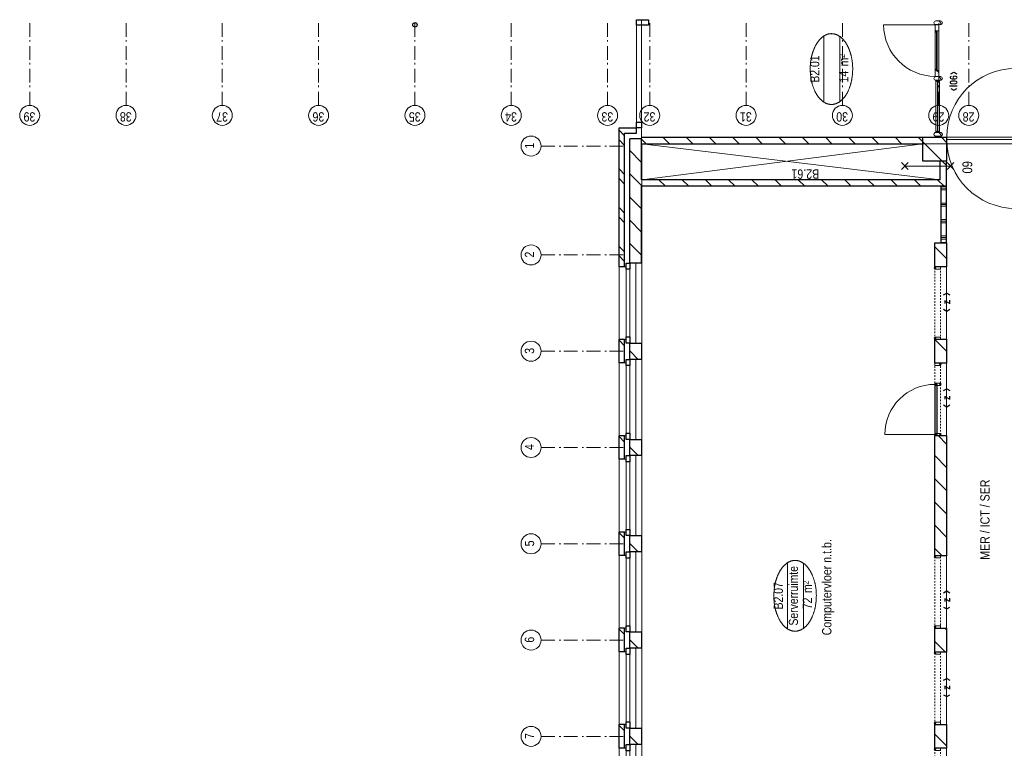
# Model space of a CAD drawing. Header units: millimetres. Extents: x -46954 to 169732, y -26853 to 94136.
# Tile 11 of 174: x -23700 to -5709, y 1513 to 14832. Entities that reach past the tile are written whole.
import ezdxf
from ezdxf.enums import TextEntityAlignment as Align

# ---------------------------------------------------------------- set-up
doc = ezdxf.new("R2010")
doc.units = ezdxf.units.MM
doc.header["$LTSCALE"] = 400
doc.header["$PDMODE"] = 3
doc.header["$PDSIZE"] = 15
doc.linetypes.add('STYLE_06', pattern=[1.041641, 0.625, -0.208282, 0.069427, -0.138931])
doc.linetypes.add('STYLE_21', pattern=[0.138889, 0.069444, -0.069444])
for name, color, linetype, lineweight in [('BA-Brandveiligheid', 7, 'Continuous', 15), ('Buitenkozijnen', 140, 'Continuous', 15), ('Interieur-deur', 43, 'Continuous', 9), ('Interieur-systeemwand glas', 140, 'STYLE_21', 15), ('Kozijnmerken', 43, 'Continuous', 9), ('mat-baksteen', 5, 'Continuous', 25), ('mat-glas-hor', 140, 'Continuous', 15), ('mat-kalkzandsteen', 5, 'Continuous', 25), ('mat-naaldhout', 140, 'Continuous', 15), ('mat-scheidingswand-horizontaal', 5, 'Continuous', 25), ('None', 7, 'Continuous', 9), ('Ruimtenummers', 5, 'Continuous', 25), ('Tekst', 140, 'Continuous', 15)]:
    doc.layers.add(name, color=color, linetype=linetype, lineweight=lineweight)
doc.styles.add('Arial Narrow', font='ARIALN.TTF', dxfattribs={"height": 222.25})
doc.styles.add('Arial Narrow (bold)', font='ARIALNB.TTF', dxfattribs={"height": 172.861111})

# ---------------------------------------------------------------- blocks, each defined once
blk = doc.blocks.new('*X894')
at = {"layer": 'None', "lineweight": 9}
blk.add_line((-29963, 2705), (-29749, 2919), dxfattribs=at)
blk = doc.blocks.new('*X910')
at = {"layer": 'None', "lineweight": 9}
blk.add_line((-148.5, -148.5), (4, 4), dxfattribs=at)
blk = doc.blocks.new('*X911')
at = {"layer": 'None', "lineweight": 9}
blk.add_line((100, 100), (200, 200), dxfattribs=at)
blk = doc.blocks.new('Penant best-uitbr  (2D)')
at = {"layer": 'mat-baksteen', "lineweight": 25}
for p, q in [((-215, 200), (215, 200)), ((-215, 100), (-215, 200)), ((215, 100), (215, 200)), ((-215, 100), (215, 100))]:
    blk.add_line(p, q, dxfattribs=at)
at = {"layer": 'mat-kalkzandsteen', "lineweight": 25}
blk.add_lwpolyline([(-148.5, 4), (148.5, 4), (148.5, -210), (-148.5, -210)], close=True, dxfattribs=at)
at = {"layer": 'mat-baksteen'}
blk.add_blockref('*X911', (0, 0), dxfattribs=at)
at = {"layer": 'mat-kalkzandsteen'}
blk.add_blockref('*X910', (0, 0), dxfattribs=at)
blk = doc.blocks.new('Gevelpui best-uitbr 1330 (2D)')
at = {"layer": 'Buitenkozijnen', "lineweight": 15}
for p, q in [((-731.5, 71), (731.5, 71)), ((-731.5, 4), (-731.5, 71)), ((-731.5, 4), (731.5, 4)), ((731.5, 4), (731.5, 71))]:
    blk.add_line(p, q, dxfattribs=at)
at = {"layer": 'Buitenkozijnen', "color": 92, "lineweight": 25}
for points in [[(-731.5, 71), (-617.5, 71), (-617.5, 4), (-731.5, 4)], [(617.5, 71), (731.5, 71), (731.5, 4), (617.5, 4)]]:
    blk.add_lwpolyline(points, close=True, dxfattribs=at)
at = {"layer": 'None', "color": 43, "linetype": 'Continuous', "lineweight": 9}
blk.add_line((-731.5, -107), (731.5, -107), dxfattribs=at)
at = {"layer": 'None', "color": 43, "linetype": 'Continuous', "lineweight": 9, "flags": 128}
blk.add_lwpolyline([(-665, 71), (-665, 200), (665, 200), (665, 71)], dxfattribs=at)
blk = doc.blocks.new('*X928')
at = {"layer": 'None', "lineweight": 9}
for p, q in [((-20994, 8280), (-20780, 8494)), ((-20570, 8280), (-20356, 8494)), ((-20146, 8280), (-19932, 8494)), ((-19721, 8280), (-19507, 8494)), ((-19297, 8280), (-19083, 8494)), ((-18873, 8280), (-18864, 8289))]:
    blk.add_line(p, q, dxfattribs=at)
blk = doc.blocks.new('*X929')
at = {"layer": 'None', "lineweight": 9}
for p, q in [((-21108, 8590), (-21008, 8690)), ((-20932, 8590), (-20832, 8690)), ((-20401, 8590), (-20301, 8690)), ((-20225, 8590), (-20125, 8690)), ((-19694, 8590), (-19594, 8690)), ((-19518, 8590), (-19418, 8690)), ((-18987, 8590), (-18887, 8690)), ((-18811, 8590), (-18711, 8690))]:
    blk.add_line(p, q, dxfattribs=at)
blk = doc.blocks.new('*X935')
at = {"layer": 'None', "lineweight": 9}
blk.add_line((-21054, 2705), (-20840, 2919), dxfattribs=at)
blk = doc.blocks.new('*X936')
at = {"layer": 'None', "lineweight": 9}
for p, q in [((-19276, 2786), (-18920, 3142)), ((-18932, 2705), (-18839, 2799))]:
    blk.add_line(p, q, dxfattribs=at)
blk = doc.blocks.new('*X973')
at = {"layer": 'None', "lineweight": 9}
for p, q in [((-28247, 2724), (-28052, 2919)), ((-27842, 2705), (-27810, 2737))]:
    blk.add_line(p, q, dxfattribs=at)
blk = doc.blocks.new('*X974')
at = {"layer": 'None', "lineweight": 9}
for p, q in [((-26487, 2787), (-26355, 2919)), ((-26145, 2705), (-25931, 2919)), ((-25721, 2705), (-25507, 2919)), ((-25296, 2705), (-25082, 2919)), ((-24872, 2705), (-24658, 2919)), ((-24448, 2705), (-24290, 2862))]:
    blk.add_line(p, q, dxfattribs=at)
blk = doc.blocks.new('*X975')
at = {"layer": 'None', "lineweight": 9}
for p, q in [((-22967, 2913), (-22961, 2919)), ((-22751, 2705), (-22537, 2919))]:
    blk.add_line(p, q, dxfattribs=at)
blk = doc.blocks.new('HWA')
at = {"layer": 'None', "color": 92, "linetype": 'Continuous', "lineweight": 25}
blk.add_circle((0, -74), 40, dxfattribs=at)
blk = doc.blocks.new('*X1069')
at = {"layer": 'None', "lineweight": 9}
for p, q in [((-20700, 2705), (-20700, 2805)), ((-20670, 2705), (-20670, 2805)), ((-20640, 2705), (-20640, 2805)), ((-20400, 2705), (-20400, 2805)), ((-20370, 2705), (-20370, 2805)), ((-20340, 2705), (-20340, 2805)), ((-20100, 2705), (-20100, 2805)), ((-20070, 2705), (-20070, 2805)), ((-20040, 2705), (-20040, 2805)), ((-19800, 2705), (-19800, 2805)), ((-19770, 2705), (-19770, 2805)), ((-19740, 2705), (-19740, 2805))]:
    blk.add_line(p, q, dxfattribs=at)
blk = doc.blocks.new('systeemwandstijl 880 hoh')
at = {"layer": 'Interieur-systeemwand glas', "color": 43, "linetype": 'Continuous', "lineweight": 9}
blk.add_lwpolyline([(0, 20), (100, 20), (100, -20), (0, -20)], close=True, dxfattribs=at)
at = {"layer": 'Interieur-systeemwand glas', "color": 43, "linetype": 'Continuous', "lineweight": 15}
blk.add_point((0, 0), dxfattribs=at)
blk = doc.blocks.new('Systeemwand B (2D)')
at = {"layer": 'Interieur-systeemwand glas', "lineweight": 15}
for p, q in [((0, 50), (1323, 50)), ((0, -50), (1323, -50))]:
    blk.add_line(p, q, dxfattribs=at)
at = {"layer": 'None', "color": 7, "rotation": 270}
blk.add_blockref('systeemwandstijl 880 hoh', (20, 50), dxfattribs=at)
at = {"layer": 'None', "color": 7, "xscale": -1, "rotation": 90}
blk.add_blockref('systeemwandstijl 880 hoh', (1303, 50), dxfattribs=at)
blk = doc.blocks.new('Deur systeemwand 915')
at = {"layer": 'Interieur-deur', "color": 140, "linetype": 'Continuous', "lineweight": 15}
blk.add_line((0, 1015), (0, 100), dxfattribs=at)
at = {"layer": 'Interieur-deur', "color": 92, "linetype": 'Continuous', "lineweight": 25}
blk.add_lwpolyline([(-915, 100), (0, 100), (0, 60), (-915, 60)], close=True, dxfattribs=at)
at = {"layer": 'Interieur-deur', "color": 140, "linetype": 'Continuous', "lineweight": 15}
blk.add_arc((0, 100), 915, 90, 180, dxfattribs=at)
blk = doc.blocks.new('Systeemwand B met deur (2D)')
at = {"layer": 'Interieur-systeemwand glas', "lineweight": 15}
for p, q in [((0, 50), (1323, 50)), ((0, -50), (1323, -50))]:
    blk.add_line(p, q, dxfattribs=at)
at = {"layer": 'None', "color": 7, "rotation": 270}
for p in [(20, 50), (388, 50)]:
    blk.add_blockref('systeemwandstijl 880 hoh', p, dxfattribs=at)
at = {"layer": 'None', "color": 7, "xscale": -1}
for name, rotation in [('systeemwandstijl 880 hoh', 90), ('Deur systeemwand 915', 180)]:
    blk.add_blockref(name, (1303, 50), dxfattribs=dict(at, rotation=rotation))
blk = doc.blocks.new('Ruimtenummer UV 50')
at = {"layer": 'Ruimtenummers', "color": 8, "lineweight": 5}
for p, q in [((602, 157), (-602, 157)), ((595, -137), (-595, -137))]:
    blk.add_line(p, q, dxfattribs=at)
blk.add_open_spline([(-323, 354), (-173, 406), (173, 406), (323, 354), (473, 302), (560, 212), (647, 122), (647, 18), (647, -86), (560, -176), (473, -266), (323, -318), (173, -370), (-173, -370), (-323, -318), (-474, -266), (-560, -176), (-647, -86), (-647, 18), (-647, 122), (-560, 212), (-474, 302), (-323, 354)], degree=2, knots=[0, 0, 0, 0.09962, 0.19924, 0.19924, 0.283607, 0.283607, 0.349619, 0.349619, 0.415638, 0.415638, 0.5, 0.5, 0.59962, 0.69924, 0.69924, 0.783607, 0.783607, 0.849619, 0.849619, 0.915638, 0.915638, 1, 1, 1], dxfattribs=at)
at = {"layer": 'Ruimtenummers', "attachment_point": 2, "style": 'Arial Narrow'}
for s, insert, char_height in [(' m', (104, -122), 165.9), (' 2', (220, -133), 96.8)]:
    blk.add_mtext(s, dxfattribs=dict(at, insert=insert, char_height=char_height))
at = {"layer": 'Ruimtenummers', "style": 'Arial Narrow'}
for tag, p in [('Nummer', (0, 407)), ('Naam', (0, 132)), ('Oppervlak', (-138, -122))]:
    blk.add_attdef(tag, text='', height=166, dxfattribs=at).set_placement(p, align=Align.TOP_CENTER)
blk = doc.blocks.new('Kozijnmerk 50')
at = {"layer": 'Kozijnmerken', "color": 92, "linetype": 'Continuous', "lineweight": 25}
for points in [[(-132, 51), (-165, -6), (-132, -62)], [(132, 51), (165, -6), (132, -62)]]:
    blk.add_lwpolyline(points, dxfattribs=at)
at = {"layer": 'None', "color": 43, "style": 'Arial Narrow (bold)'}
blk.add_attdef('merk', text='', height=138, dxfattribs=at).set_placement((0, 0), align=Align.MIDDLE_CENTER)
blk = doc.blocks.new('*X1122')
at = {"layer": 'None', "lineweight": 9}
for p, q in [((-18959, 8194), (-18873, 8280)), ((-18959, 7770), (-18839, 7890)), ((-18959, 7345), (-18839, 7465)), ((-18959, 6921), (-18839, 7041)), ((-18959, 6497), (-18839, 6617)), ((-18959, 6073), (-18839, 6193)), ((-18959, 5648), (-18839, 5768)), ((-18959, 5224), (-18839, 5344)), ((-18959, 4800), (-18839, 4920)), ((-18959, 4376), (-18839, 4496)), ((-18959, 3951), (-18839, 4071)), ((-18959, 3527), (-18839, 3647)), ((-18920, 3142), (-18839, 3223))]:
    blk.add_line(p, q, dxfattribs=at)
blk = doc.blocks.new('*X1123')
at = {"layer": 'None', "lineweight": 9}
blk.add_line((-19357, 2705), (-19276, 2786), dxfattribs=at)
blk = doc.blocks.new('*X1124')
at = {"layer": 'None', "lineweight": 9}
for p, q in [((-19735, 8266), (-19721, 8280)), ((-19735, 7842), (-19615, 7962)), ((-19735, 7418), (-19615, 7538)), ((-19735, 6994), (-19615, 7114)), ((-19735, 6569), (-19615, 6689)), ((-19735, 6145), (-19615, 6265)), ((-19735, 5721), (-19615, 5841)), ((-19735, 5297), (-19615, 5417)), ((-19735, 4872), (-19615, 4992)), ((-19735, 4448), (-19615, 4568)), ((-19735, 4024), (-19615, 4144)), ((-19735, 3600), (-19615, 3720)), ((-19735, 3175), (-19615, 3295)), ((-19735, 2751), (-19615, 2871))]:
    blk.add_line(p, q, dxfattribs=at)
blk = doc.blocks.new('060min Y')
at = {"layer": 'BA-Brandveiligheid', "color": 7, "linetype": 'Continuous', "lineweight": 15}
for p, q in [((-62, 480), (62, 357)), ((62, 480), (-62, 357)), ((0, -418), (0, 418)), ((-62, -480), (62, -357)), ((62, -480), (-62, -357))]:
    blk.add_line(p, q, dxfattribs=at)
at = {"layer": 'BA-Brandveiligheid', "color": 43, "insert": (-90, 813), "char_height": 177.8, "attachment_point": 1, "style": 'Arial Narrow'}
blk.add_mtext('60', dxfattribs=at)
blk = doc.blocks.new('*U1184')
at = {"layer": 'None', "color": 43, "linetype": 'Continuous', "lineweight": 9}
for p, q in [((-20139, 1444), (-18879, 1444)), ((-17579, 1444), (-18839, 1444))]:
    blk.add_line(p, q, dxfattribs=at)
at = {"layer": 'None', "color": 140, "linetype": 'Continuous', "lineweight": 15}
blk.add_lwpolyline([(-18879, 2704), (-18879, 744), (-18839, 744), (-18839, 2704)], close=True, dxfattribs=at)
at = {"layer": 'None', "color": 92, "linetype": 'Continuous', "lineweight": 25}
blk.add_circle((-18859, 1444), 20, dxfattribs=at)
at = {"layer": 'None', "color": 43, "linetype": 'Continuous', "lineweight": 9}
for centre, radius, start, end in [((-18879, 1444), 1260, 90, 180), ((-18839, 1444), 1260, 0, 90), ((-18879, 1444), 700, 180, 270), ((-18839, 1444), 700, 270, 0)]:
    blk.add_arc(centre, radius, start, end, dxfattribs=at)
blk = doc.blocks.new('*U1217')
at = {"layer": 'None', "color": 43, "linetype": 'Continuous', "lineweight": 9}
for p, q in [((-19615, 8276), (-18959, 3142)), ((-18959, 8276), (-19615, 2825))]:
    blk.add_line(p, q, dxfattribs=at)
blk = doc.blocks.new('*X127')
at = {"layer": 'None', "lineweight": 5}
blk.add_line((-24, -24), (34, 34), dxfattribs=at)
blk = doc.blocks.new('houten stijl 67 x 114')
at = {"layer": 'mat-naaldhout', "color": 140, "linetype": 'Continuous', "lineweight": 15, "flags": 128}
blk.add_lwpolyline([(33.5, 0), (33.5, 0, -0.4142136), (0, -33.5), (0, -33.5, -0.4142136), (-33.5, 0), (-33.5, 88), (-33.5, 88, -0.4142136), (0, 121.5), (0, 121.5, -0.4142136), (33.5, 88)], format="xyb", close=True, dxfattribs=at)
at = {"layer": 'mat-naaldhout', "color": 140}
blk.add_blockref('*X127', (0, 0), dxfattribs=at)
blk = doc.blocks.new('*X1262')
at = {"layer": 'None', "lineweight": 5}
blk.add_line((-16908, 2891), (-16883, 2916), dxfattribs=at)
blk = doc.blocks.new('*X1263')
at = {"layer": 'None', "lineweight": 5}
for p, q in [((-17657, 2849), (-17616, 2890)), ((-17615, 2891), (-17591, 2915))]:
    blk.add_line(p, q, dxfattribs=at)
blk = doc.blocks.new('*U1264')
at = {"layer": 'mat-glas-hor', "color": 140, "lineweight": 15}
blk.add_lwpolyline([(-16899, 2877), (-17605, 2877), (-17605, 2889), (-16899, 2889)], close=True, dxfattribs=at)
at = {"layer": 'mat-naaldhout', "color": 140, "linetype": 'Continuous', "lineweight": 15}
for points in [[(-17616, 2891), (-17591, 2891), (-17591, 2916), (-17725, 2916), (-17725, 2849), (-17616, 2849)], [(-16894, 2891), (-16919, 2891), (-16919, 2916), (-16785, 2916), (-16785, 2849), (-16894, 2849)]]:
    blk.add_lwpolyline(points, close=True, dxfattribs=at)
at = {"layer": 'None', "color": 43, "linetype": 'Continuous', "lineweight": 9}
blk.add_line((-16785, 3856), (-16785, 2916), dxfattribs=at)
at = {"layer": 'None', "color": 8, "lineweight": 5}
blk.add_lwpolyline([(-17725, 2916), (-17725, 2849), (-16894, 2849), (-16894, 2916)], close=True, dxfattribs=at)
at = {"layer": 'None', "color": 43, "linetype": 'Continuous', "lineweight": 9}
blk.add_arc((-16785, 2916), 940, 90, 180, dxfattribs=at)
at = {"layer": 'mat-naaldhout', "color": 140}
for name in ['*X1263', '*X1262']:
    blk.add_blockref(name, (0, 0), dxfattribs=at)
blk = doc.blocks.new('*U1265')
at = {"layer": 'mat-glas-hor', "color": 8, "lineweight": 5}
blk.add_lwpolyline([(-18752, 2834), (-18752, 2904), (-17797, 2904), (-17797, 2834)], close=True, dxfattribs=at)
at = {"layer": 'mat-glas-hor', "color": 140, "lineweight": 15}
blk.add_lwpolyline([(-18745, 2864), (-18745, 2874), (-17805, 2874), (-17805, 2864)], close=True, dxfattribs=at)
at = {"layer": 'mat-naaldhout', "color": 140, "linetype": 'Continuous', "lineweight": 15, "flags": 128}
for points in [[(-18752, 2879), (-18752, 2904), (-18751, 2904, -0.414214), (-18749, 2902), (-18749, 2886, 0.414214), (-18745, 2882), (-18729, 2882, -0.414214), (-18727, 2880), (-18727, 2879)], [(-17797, 2879), (-17797, 2904), (-17798, 2904, 0.414214), (-17800, 2902), (-17800, 2886, -0.414214), (-17803, 2882), (-17820, 2882, 0.414214), (-17822, 2880), (-17822, 2879)], [(-18752, 2859), (-18752, 2834), (-18751, 2834, 0.414214), (-18749, 2836), (-18749, 2852, -0.414214), (-18745, 2856), (-18729, 2856, 0.414214), (-18727, 2858), (-18727, 2859)], [(-17797, 2859), (-17797, 2834), (-17798, 2834, -0.414214), (-17800, 2836), (-17800, 2852, 0.414214), (-17803, 2856), (-17820, 2856, -0.414214), (-17822, 2858), (-17822, 2859)]]:
    blk.add_lwpolyline(points, format="xyb", close=True, dxfattribs=at)
at = {"layer": 'None', "color": 7}
for name, p in [('*U1264', (0, 0)), ('houten stijl 67 x 114', (-18785, 2816)), ('houten stijl 67 x 114', (-17763, 2816)), ('houten stijl 67 x 114', (-16746, 2816)), ('houten stijl 67 x 114', (-16746, 2816))]:
    blk.add_blockref(name, p, dxfattribs=at)
blk = doc.blocks.new('*U1335')
at = {"layer": 'None', "color": 7, "linetype": 'STYLE_06', "lineweight": 9}
for p, q in [((-29789, 10116), (-29789, 8616)), ((-28029, 10116), (-28029, 8616)), ((-26269, 10116), (-26269, 8616)), ((-24509, 10116), (-24509, 8616)), ((-22749, 10116), (-22749, 8616)), ((-20989, 10116), (-20989, 8616)), ((-18999, 10116), (-18999, 8616))]:
    blk.add_line(p, q, dxfattribs=at)
at = {"layer": 'None', "color": 43, "linetype": 'Continuous', "lineweight": 9}
for centre in [(-29789, 10299), (-28029, 10299), (-26269, 10299), (-24509, 10299), (-22749, 10299), (-20989, 10299), (-18999, 10299)]:
    blk.add_circle(centre, 183, dxfattribs=at)
at = {"layer": 'None', "color": 8, "char_height": 169, "attachment_point": 1, "style": 'Arial Narrow'}
for s, insert in [('7', (-29836, 10412)), ('6', (-28076, 10412)), ('5', (-26316, 10412)), ('4', (-24556, 10412)), ('3', (-22796, 10412)), ('2', (-21036, 10412)), ('1', (-19046, 10412))]:
    blk.add_mtext(s, dxfattribs=dict(at, insert=insert))

msp = doc.modelspace()

# ---------------------------------------------------------------- linework, layer by layer
at = {"linetype": 'Continuous', "lineweight": 0, "flags": 128}
msp.add_lwpolyline([(-6762.73324, 12561.57274), (-4762.73324, 12561.57274), (-4762.73324, 10313.07274), (915.26676, 10313.07274), (915.26676, -23953.42726), (-4548.73324, -23953.42726), (-4548.73324, -20848.42726), (-2562.73324, -20848.42726), (-2562.73324, -18388.42726), (-6976.73324, -18388.42726), (-6976.73324, -23953.42726), (-12337.73324, -23953.42726), (-12337.73324, -1838.42726), (-6762.73324, -1838.42726), (-6762.73324, 12561.57274)], dxfattribs=at)
at = {"linetype": 'Continuous', "lineweight": 0}
msp.add_lwpolyline([(-6762.73324, -2006.92726), (-6762.73324, 12561.57274), (-12333.73324, 12561.57274), (-12333.73324, -2006.92726)], close=True, dxfattribs=at)
at = {"layer": 'Buitenkozijnen', "lineweight": 15}
for p, q in [((-12427.73324, 12856.57274), (-12427.73324, 14831.57274)), ((-12337.73324, 12656.57274), (-12337.73324, 14831.57274))]:
    msp.add_line(p, q, dxfattribs=at)
at = {"layer": 'Buitenkozijnen', "color": 92, "lineweight": 25}
for points in [[(-12427.73324, 14731.57274), (-12427.73324, 14831.57274), (-12207.73324, 14831.57274), (-12207.73324, 14731.57274)], [(-12427.73324, 12856.57274), (-12427.73324, 12956.57274), (-12337.73324, 12956.57274), (-12337.73324, 12856.57274)]]:
    msp.add_lwpolyline(points, close=True, dxfattribs=at)
at = {"layer": 'mat-baksteen', "lineweight": 25}
for p, q in [((-12747.73324, 10316.57274), (-12747.73324, 12856.57274)), ((-12747.73324, 12856.57274), (-12427.73324, 12856.57274)), ((-12427.73324, 12756.57274), (-12427.73324, 12856.57274)), ((-12647.73324, 10316.57274), (-12647.73324, 12756.57274)), ((-12647.73324, 12756.57274), (-12427.73324, 12756.57274)), ((-12647.73324, 10316.57274), (-12747.73324, 10316.57274))]:
    msp.add_line(p, q, dxfattribs=at)
at = {"layer": 'mat-kalkzandsteen', "lineweight": 25}
for p, q in [((-12337.73324, 12656.57274), (-12551.73324, 12656.57274)), ((-12551.73324, 10383.07274), (-12551.73324, 12656.57274)), ((-12337.73324, 11905.57274), (-12337.73324, 12656.57274)), ((-6762.73324, 12244.57274), (-6882.73324, 12244.57274)), ((-6882.73324, 11905.57274), (-6882.73324, 12244.57274)), ((-6762.73324, 11785.57274), (-6762.73324, 12244.57274)), ((-12337.73324, 10383.07274), (-12337.73324, 11785.57274)), ((-12337.73324, 10383.07274), (-12551.73324, 10383.07274))]:
    msp.add_line(p, q, dxfattribs=at)
at = {"layer": 'mat-kalkzandsteen', "color": 92, "lineweight": 25}
for p, q in [((-12337.73324, 12681.57274), (-7199.73324, 12681.57274)), ((-12337.73324, 12561.57274), (-7199.73324, 12561.57274)), ((-6882.73324, 11905.57274), (-12337.73324, 11905.57274)), ((-6762.73324, 11785.57274), (-12337.73324, 11785.57274))]:
    msp.add_line(p, q, dxfattribs=at)
at = {"layer": 'mat-kalkzandsteen', "lineweight": 25}
for points in [[(-7199.73324, 12244.57274), (-7199.73324, 12681.57274), (-6762.73324, 12681.57274), (-6762.73324, 12244.57274)], [(-6976.73324, 10313.07274), (-6976.73324, 10750.07274), (-6762.73324, 10750.07274), (-6762.73324, 10313.07274)], [(-6976.73324, 8553.07274), (-6976.73324, 8990.07274), (-6762.73324, 8990.07274), (-6762.73324, 8553.07274)], [(-6976.73324, 5033.07274), (-6976.73324, 7230.07274), (-6762.73324, 7230.07274), (-6762.73324, 5033.07274)], [(-6976.73324, 3273.07274), (-6976.73324, 3710.07274), (-6762.73324, 3710.07274), (-6762.73324, 3273.07274)], [(-6976.73324, 1513.07274), (-6976.73324, 1950.07274), (-6762.73324, 1950.07274), (-6762.73324, 1513.07274)]]:
    msp.add_lwpolyline(points, close=True, dxfattribs=at)
at = {"layer": 'mat-scheidingswand-horizontaal', "lineweight": 25}
for p, q in [((-6762.73324, 11785.57274), (-6862.73324, 11785.57274)), ((-6862.73324, 10750.07274), (-6862.73324, 11785.57274)), ((-6762.73324, 10750.07274), (-6762.73324, 11785.57274)), ((-6762.73324, 10750.07274), (-6862.73324, 10750.07274))]:
    msp.add_line(p, q, dxfattribs=at)
at = {"layer": 'None', "color": 7, "linetype": 'STYLE_06', "lineweight": 9}
for p, q in [((-23517.73324, 13265.39602), (-23517.73324, 14765.39602)), ((-21757.73324, 13265.39602), (-21757.73324, 14765.39602)), ((-19997.73324, 13265.39602), (-19997.73324, 14765.39602)), ((-18237.73324, 13265.39602), (-18237.73324, 14765.39602)), ((-16477.73324, 13265.39602), (-16477.73324, 14765.39602)), ((-14717.73324, 13265.39602), (-14717.73324, 14765.39602)), ((-12957.73324, 13265.39602), (-12957.73324, 14765.39602)), ((-12187.73324, 13265.39602), (-12187.73324, 14765.39602)), ((-10427.73324, 13265.39602), (-10427.73324, 14765.39602)), ((-8667.73324, 13265.39602), (-8667.73324, 14765.39602)), ((-6907.73324, 13265.39602), (-6907.73324, 14765.39602)), ((-6357.73324, 13265.39602), (-6357.73324, 14765.39602))]:
    msp.add_line(p, q, dxfattribs=at)
at = {"layer": 'None', "color": 92, "linetype": 'Continuous', "lineweight": 25}
msp.add_line((-12337.73324, 12656.57274), (-12333.73324, 12681.57274), dxfattribs=at)
at = {"layer": 'None', "color": 43, "linetype": 'Continuous', "lineweight": 9}
for centre in [(-23517.73324, 13082.7896), (-21757.73324, 13082.7896), (-19997.73324, 13082.7896), (-18237.73324, 13082.7896), (-16477.73324, 13082.7896), (-14717.73324, 13082.7896), (-12957.73324, 13082.7896), (-12187.73324, 13082.7896), (-10427.73324, 13082.7896), (-8667.73324, 13082.7896), (-6907.73324, 13082.7896), (-6357.73324, 13082.7896)]:
    msp.add_circle(centre, 182.60642, dxfattribs=at)

# ---------------------------------------------------------------- block references
at = {"layer": 'Interieur-systeemwand glas', "color": 7}
for name, p, rotation in [('Systeemwand B (2D)', (-6926.73324, 8990.07274), 90), ('Systeemwand B met deur (2D)', (-6926.73324, 8553.07274), 270), ('Systeemwand B (2D)', (-6926.73324, 3710.07274), 90), ('Systeemwand B (2D)', (-6926.73324, 1950.07274), 90), ('Systeemwand B (2D)', (-6926.73324, 190.07274), 90)]:
    msp.add_blockref(name, p, dxfattribs=dict(at, rotation=rotation))
at = {"layer": 'Kozijnmerken', "color": 7, "rotation": 90}
for p, values in [((-6635.45012, 13707.21639), {'merk': 'l06'}), ((-6765.87459, 9670.51338), {'merk': 'z'}), ((-6765.87459, 7920.51338), {'merk': 'z'}), ((-6765.87459, 4224.97276), {'merk': 'z'}), ((-6765.87459, 2624.97276), {'merk': 'z'})]:
    msp.add_blockref('Kozijnmerk 50', p, dxfattribs=at).add_auto_attribs(values)
at = {"layer": 'mat-baksteen', "rotation": 90}
msp.add_blockref('*X929', (-4057.73324, 31520.51338), dxfattribs=at)
at = {"layer": 'mat-baksteen', "color": 7, "rotation": 90}
for p in [(-12547.73324, 8771.57274), (-12547.73324, 7011.57274), (-12547.73324, 5251.57274), (-12547.73324, 3491.57274), (-12547.73324, 1731.57274)]:
    msp.add_blockref('Penant best-uitbr  (2D)', p, dxfattribs=at)
at = {"layer": 'mat-kalkzandsteen', "rotation": 90}
for name in ['*X928', '*X936', '*X1123', '*X935', '*X975', '*X974', '*X973', '*X894']:
    msp.add_blockref(name, (-4057.73324, 31520.51338), dxfattribs=at)
at = {"layer": 'mat-kalkzandsteen', "color": 92, "rotation": 90}
for name in ['*X1122', '*X1124']:
    msp.add_blockref(name, (-4057.73324, 31520.51338), dxfattribs=at)
at = {"layer": 'mat-scheidingswand-horizontaal', "rotation": 90}
msp.add_blockref('*X1069', (-4057.73324, 31520.51338), dxfattribs=at)
at = {"layer": 'None', "color": 7}
msp.add_blockref('HWA', (-16477.73324, 14811.57274), dxfattribs=at)
at = {"layer": 'None', "color": 7, "rotation": 90}
for name, p in [('*U1265', (-4057.73324, 31520.51338)), ('*U1184', (-4057.73324, 31520.51338)), ('*U1335', (-4057.73324, 31520.51338)), ('*U1217', (-4057.73324, 31520.51338)), ('Gevelpui best-uitbr 1330 (2D)', (-12547.73324, 9651.57274)), ('Gevelpui best-uitbr 1330 (2D)', (-12547.73324, 7891.57274)), ('Gevelpui best-uitbr 1330 (2D)', (-12547.73324, 6131.57274)), ('Gevelpui best-uitbr 1330 (2D)', (-12547.73324, 4371.57274)), ('Gevelpui best-uitbr 1330 (2D)', (-12547.73324, 2611.57274)), ('Gevelpui best-uitbr 1330 (2D)', (-12547.73324, 851.57274))]:
    msp.add_blockref(name, p, dxfattribs=at)
at = {"layer": 'Ruimtenummers'}
ref = msp.add_blockref('Ruimtenummer UV 50', (-8849.03666, 13929.12578), dxfattribs=dict(at, rotation=90))
ref.add_attrib('Nummer', 'B2.01', dxfattribs={"height": 165.946667, "rotation": 90, "style": 'Arial Narrow'}).set_placement((-9255.88885, 13929.1113), align=Align.TOP_CENTER)
ref.add_attrib('Oppervlak', '14', dxfattribs={"height": 165.946667, "rotation": 90, "style": 'Arial Narrow'}).set_placement((-8726.81078, 13791.27117), align=Align.TOP_CENTER)
at = {"layer": 'Ruimtenummers', "rotation": 90}
msp.add_blockref('Ruimtenummer UV 50', (-9513.4999, 4300.51338), dxfattribs=at).add_auto_attribs({'Nummer': 'B2.07', 'Naam': 'Serverruimte', 'Oppervlak': '72'})
at = {"layer": 'Tekst', "color": 7, "rotation": 270}
msp.add_blockref('060min Y', (-7108.68493, 12156.37274), dxfattribs=at)

# ---------------------------------------------------------------- texts
at = {"layer": 'None', "color": 8, "char_height": 169.333333, "attachment_point": 1, "rotation": 180, "style": 'Arial Narrow'}
for s, insert in [('39', (-23413.73092, 12970.03201)), ('38', (-21653.73092, 12970.03201)), ('37', (-19893.73092, 12970.03201)), ('36', (-18133.73092, 12970.03201)), ('35', (-16373.73092, 12970.03201)), ('34', (-14613.73092, 12970.03201)), ('33', (-12853.73092, 12970.03201)), ('32', (-12083.73092, 12970.03201)), ('31', (-10323.73092, 12970.03201)), ('30', (-8563.73092, 12970.03201)), ('29', (-6803.73092, 12970.03201)), ('28', (-6253.73092, 12970.03201))]:
    msp.add_mtext(s, dxfattribs=dict(at, insert=insert))
at = {"layer": 'Ruimtenummers', "attachment_point": 1, "style": 'Arial Narrow'}
for s, insert, char_height, rotation in [('B2.61', (-9090.3867, 11924.19833), 169.333333, 180), ('MER / ICT / SER', (-6147.4999, 4959.49651), 169.3333333, 90), ('Computervloer n.t.b.', (-9037.4999, 3578.43315), 169.3333333, 90)]:
    msp.add_mtext(s, dxfattribs=dict(at, insert=insert, char_height=char_height, rotation=rotation))

doc.saveas('drawing.dxf')
